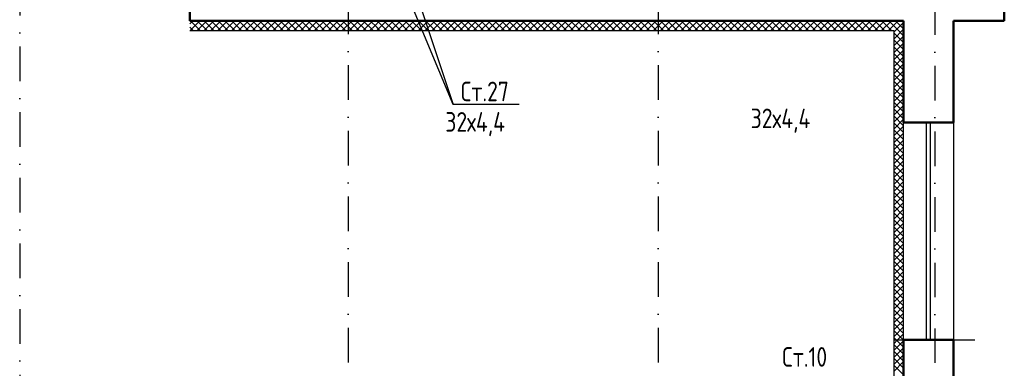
# Model space of a CAD drawing. Extents: x -1560602 to 321118, y -2308202 to -430103.
# Tile 43 of 104: x -1503594 to -1493524, y -2185825 to -2182266. Entities that reach past the tile are written whole.
import ezdxf
from ezdxf.enums import TextEntityAlignment as Align

# ---------------------------------------------------------------- set-up
doc = ezdxf.new("R2010")
doc.units = 0
doc.header["$MEASUREMENT"] = 0
doc.linetypes.add('Dot & Dashed', pattern=[670.277762, 352.777767, -176.388884, 0, -141.111112])
doc.linetypes.add('Штрихпунктирная', pattern=[0.670278, 0.352778, -0.176389, 0, -0.141111])
doc.layers.get('0').update_dxf_attribs({"color": 255, "linetype": 'CONTINUOUS'})
for name, color, linetype in [('Оси', 253, 'Dot & Dashed'), ('отделка', 240, 'CONTINUOUS'), ('Утеплитель', 6, 'CONTINUOUS')]:
    doc.layers.add(name, color=color, linetype=linetype)
doc.layers.add('стены', color=5, linetype='CONTINUOUS', lineweight=50)
doc.styles.get("Standard").update_dxf_attribs({"font": 'spds.shx', "width": 0.7, "height": 250})

msp = doc.modelspace()

# ---------------------------------------------------------------- linework, layer by layer
at = {"color": 0}
for p, q in [((-1499683.6, -2181563.7, 0), (-1499160.5, -2183132.1)), ((-1499160.5, -2183132.1), (-1499777.9, -2181655.4, 0)), ((-1498485.8, -2183132.1), (-1499160.5, -2183132.1))]:
    msp.add_line(p, q, dxfattribs=at)
at = {"layer": 'Оси', "color": 0, "linetype": 'Штрихпунктирная', "lineweight": -3, "ltscale": 1000}
for p, q in [((-1500233.7, -2155916.2), (-1500233.7, -2200993.8)), ((-1497063.7, -2155916.2), (-1497063.7, -2213001.2)), ((-1503593.7, -2157736.2), (-1503593.7, -2188846.2)), ((-1494233.7, -2163966.2), (-1494233.7, -2213001.2))]:
    msp.add_line(p, q, dxfattribs=at)
at = {"layer": 'отделка', "color": 0, "ltscale": 100}
for p, q in [((-1494553.7, -2185536.2), (-1494553.7, -2183316.2)), ((-1494318.7, -2185536.2), (-1494318.7, -2183316.2)), ((-1494278.7, -2185536.2), (-1494278.7, -2183316.2)), ((-1494043.7, -2183316.2), (-1494043.7, -2185536.2)), ((-1494043.7, -2185536.2), (-1493826.3, -2185536.2))]:
    msp.add_line(p, q, dxfattribs=at)
at = {"layer": 'стены', "color": 0, "linetype": 'Continuous'}
for p, q in [((-1501853.7, -2182276.2), (-1501853.7, -2181766.2)), ((-1501853.7, -2182276.2), (-1500423.7, -2182276.2)), ((-1500423.7, -2182276.2), (-1499999.7, -2182276.2)), ((-1499999.7, -2182276.2), (-1494553.7, -2182276.2)), ((-1499999.7, -2182276.2), (-1499999.7, -2182276.2)), ((-1494553.7, -2182276.2), (-1494553.7, -2183316.2)), ((-1494043.7, -2182276.2), (-1493913.7, -2182276.2)), ((-1494043.7, -2183316.2), (-1494043.7, -2182276.2)), ((-1493913.7, -2182276.2), (-1493523.7, -2182276.2)), ((-1494553.7, -2185536.2), (-1494553.7, -2187106.2)), ((-1494043.7, -2186596.2), (-1494043.7, -2185536.2))]:
    msp.add_line(p, q, dxfattribs=at)
at = {"layer": 'стены', "color": 0, "ltscale": 100}
for p, q in [((-1493523.7, -2181896.2), (-1493523.7, -2182276.2)), ((-1494043.7, -2183316.2), (-1494553.7, -2183316.2)), ((-1494043.7, -2185536.2), (-1494553.7, -2185536.2))]:
    msp.add_line(p, q, dxfattribs=at)
at = {"layer": 'Утеплитель', "color": 0, "linetype": 'Continuous'}
for p, q in [((-1501853.7, -2182309.3), (-1501820.6, -2182276.2)), ((-1501818.7, -2182376.2), (-1501853.7, -2182341.2)), ((-1501849.9, -2182376.2), (-1501749.9, -2182276.2)), ((-1501748, -2182376.2), (-1501848, -2182276.2)), ((-1501779.2, -2182376.2), (-1501679.2, -2182276.2)), ((-1501677.3, -2182376.2), (-1501777.3, -2182276.2)), ((-1501708.5, -2182376.2), (-1501608.5, -2182276.2)), ((-1501606.6, -2182376.2), (-1501706.6, -2182276.2)), ((-1501637.8, -2182376.2), (-1501537.8, -2182276.2)), ((-1501535.9, -2182376.2), (-1501635.9, -2182276.2)), ((-1501567.1, -2182376.2), (-1501467.1, -2182276.2)), ((-1501465.2, -2182376.2), (-1501565.2, -2182276.2)), ((-1501496.4, -2182376.2), (-1501396.4, -2182276.2)), ((-1501394.5, -2182376.2), (-1501494.5, -2182276.2)), ((-1501425.7, -2182376.2), (-1501325.7, -2182276.2)), ((-1501323.8, -2182376.2), (-1501423.8, -2182276.2)), ((-1501354.9, -2182376.2), (-1501254.9, -2182276.2)), ((-1501253.1, -2182376.2), (-1501353.1, -2182276.2)), ((-1501284.2, -2182376.2), (-1501184.2, -2182276.2)), ((-1501182.3, -2182376.2), (-1501282.3, -2182276.2)), ((-1501213.5, -2182376.2), (-1501113.5, -2182276.2)), ((-1501111.6, -2182376.2), (-1501211.6, -2182276.2)), ((-1501142.8, -2182376.2), (-1501042.8, -2182276.2)), ((-1501040.9, -2182376.2), (-1501140.9, -2182276.2)), ((-1501072.1, -2182376.2), (-1500972.1, -2182276.2)), ((-1500970.2, -2182376.2), (-1501070.2, -2182276.2)), ((-1501001.4, -2182376.2), (-1500901.4, -2182276.2)), ((-1500899.5, -2182376.2), (-1500999.5, -2182276.2)), ((-1500930.7, -2182376.2), (-1500830.7, -2182276.2)), ((-1500828.8, -2182376.2), (-1500928.8, -2182276.2)), ((-1500860, -2182376.2), (-1500760, -2182276.2)), ((-1500758.1, -2182376.2), (-1500858.1, -2182276.2)), ((-1500789.3, -2182376.2), (-1500689.3, -2182276.2)), ((-1500687.4, -2182376.2), (-1500787.4, -2182276.2)), ((-1500718.6, -2182376.2), (-1500618.6, -2182276.2)), ((-1500616.7, -2182376.2), (-1500716.7, -2182276.2)), ((-1500647.8, -2182376.2), (-1500547.8, -2182276.2)), ((-1500546, -2182376.2), (-1500646, -2182276.2)), ((-1500577.1, -2182376.2), (-1500477.1, -2182276.2)), ((-1500475.2, -2182376.2), (-1500575.2, -2182276.2)), ((-1500506.4, -2182376.2), (-1500406.4, -2182276.2)), ((-1500404.5, -2182376.2), (-1500504.5, -2182276.2)), ((-1500435.7, -2182376.2), (-1500335.7, -2182276.2)), ((-1500333.8, -2182376.2), (-1500433.8, -2182276.2)), ((-1500365, -2182376.2), (-1500265, -2182276.2)), ((-1500263.1, -2182376.2), (-1500363.1, -2182276.2)), ((-1500294.3, -2182376.2), (-1500194.3, -2182276.2)), ((-1500192.4, -2182376.2), (-1500292.4, -2182276.2)), ((-1500223.6, -2182376.2), (-1500123.6, -2182276.2)), ((-1500121.7, -2182376.2), (-1500221.7, -2182276.2)), ((-1500152.9, -2182376.2), (-1500052.9, -2182276.2)), ((-1500051, -2182376.2), (-1500151, -2182276.2)), ((-1500082.2, -2182376.2), (-1499991.6, -2182285.6)), ((-1499980.3, -2182376.2), (-1500080.3, -2182276.2)), ((-1500011.4, -2182376.2), (-1499958.9, -2182323.7)), ((-1499939.2, -2182346.5), (-1500009.6, -2182276.2)), ((-1499991.6, -2182285.6), (-1499982.2, -2182276.2)), ((-1499958.9, -2182323.7), (-1499913.7, -2182278.5)), ((-1499940.7, -2182376.2), (-1499926.2, -2182361.7)), ((-1499913.7, -2182372), (-1499939.2, -2182346.5)), ((-1499913.7, -2182301.3), (-1499938.8, -2182276.2)), ((-1499926.2, -2182361.7), (-1499913.7, -2182349.2)), ((-1499913.7, -2182278.5), (-1499911.4, -2182276.2)), ((-1499913.7, -2182349.2), (-1499840.7, -2182276.2)), ((-1499838.8, -2182376.2), (-1499913.7, -2182301.3)), ((-1499870, -2182376.2), (-1499770, -2182276.2)), ((-1499768.1, -2182376.2), (-1499868.1, -2182276.2)), ((-1499799.3, -2182376.2), (-1499699.3, -2182276.2)), ((-1499697.4, -2182376.2), (-1499797.4, -2182276.2)), ((-1499728.6, -2182376.2), (-1499628.6, -2182276.2)), ((-1499626.7, -2182376.2), (-1499726.7, -2182276.2)), ((-1499657.9, -2182376.2), (-1499557.9, -2182276.2)), ((-1499556, -2182376.2), (-1499656, -2182276.2)), ((-1499587.2, -2182376.2), (-1499487.2, -2182276.2)), ((-1499485.3, -2182376.2), (-1499585.3, -2182276.2)), ((-1499516.5, -2182376.2), (-1499416.5, -2182276.2)), ((-1499414.6, -2182376.2), (-1499514.6, -2182276.2)), ((-1499445.8, -2182376.2), (-1499345.8, -2182276.2)), ((-1499343.9, -2182376.2), (-1499443.9, -2182276.2)), ((-1499375, -2182376.2), (-1499275, -2182276.2)), ((-1499273.2, -2182376.2), (-1499373.2, -2182276.2)), ((-1499304.3, -2182376.2), (-1499204.3, -2182276.2)), ((-1499202.5, -2182376.2), (-1499302.5, -2182276.2)), ((-1499233.6, -2182376.2), (-1499133.6, -2182276.2)), ((-1499131.7, -2182376.2), (-1499231.7, -2182276.2)), ((-1499162.9, -2182376.2), (-1499062.9, -2182276.2)), ((-1499061, -2182376.2), (-1499161, -2182276.2)), ((-1499092.2, -2182376.2), (-1498992.2, -2182276.2)), ((-1498990.3, -2182376.2), (-1499090.3, -2182276.2)), ((-1499021.5, -2182376.2), (-1498921.5, -2182276.2)), ((-1498919.6, -2182376.2), (-1499019.6, -2182276.2)), ((-1498950.8, -2182376.2), (-1498850.8, -2182276.2)), ((-1498848.9, -2182376.2), (-1498948.9, -2182276.2)), ((-1498880.1, -2182376.2), (-1498780.1, -2182276.2)), ((-1498778.2, -2182376.2), (-1498878.2, -2182276.2)), ((-1498809.4, -2182376.2), (-1498709.4, -2182276.2)), ((-1498707.5, -2182376.2), (-1498807.5, -2182276.2)), ((-1498738.7, -2182376.2), (-1498638.7, -2182276.2)), ((-1498636.8, -2182376.2), (-1498736.8, -2182276.2)), ((-1498667.9, -2182376.2), (-1498567.9, -2182276.2)), ((-1498566.1, -2182376.2), (-1498666.1, -2182276.2)), ((-1498597.2, -2182376.2), (-1498497.2, -2182276.2)), ((-1498495.3, -2182376.2), (-1498595.3, -2182276.2)), ((-1498526.5, -2182376.2), (-1498426.5, -2182276.2)), ((-1498424.6, -2182376.2), (-1498524.6, -2182276.2)), ((-1498455.8, -2182376.2), (-1498355.8, -2182276.2)), ((-1498353.9, -2182376.2), (-1498453.9, -2182276.2)), ((-1498385.1, -2182376.2), (-1498285.1, -2182276.2)), ((-1498283.2, -2182376.2), (-1498383.2, -2182276.2)), ((-1498314.4, -2182376.2), (-1498214.4, -2182276.2)), ((-1498212.5, -2182376.2), (-1498312.5, -2182276.2)), ((-1498243.7, -2182376.2), (-1498143.7, -2182276.2)), ((-1498141.8, -2182376.2), (-1498241.8, -2182276.2)), ((-1498173, -2182376.2), (-1498073, -2182276.2)), ((-1498071.1, -2182376.2), (-1498171.1, -2182276.2)), ((-1498102.3, -2182376.2), (-1498002.3, -2182276.2)), ((-1498000.4, -2182376.2), (-1498100.4, -2182276.2)), ((-1498031.5, -2182376.2), (-1497931.5, -2182276.2)), ((-1497929.7, -2182376.2), (-1498029.7, -2182276.2)), ((-1497960.8, -2182376.2), (-1497860.8, -2182276.2)), ((-1497858.9, -2182376.2), (-1497958.9, -2182276.2)), ((-1497890.1, -2182376.2), (-1497790.1, -2182276.2)), ((-1497788.2, -2182376.2), (-1497888.2, -2182276.2)), ((-1497819.4, -2182376.2), (-1497719.4, -2182276.2)), ((-1497717.5, -2182376.2), (-1497817.5, -2182276.2)), ((-1497748.7, -2182376.2), (-1497648.7, -2182276.2)), ((-1497646.8, -2182376.2), (-1497746.8, -2182276.2)), ((-1497678, -2182376.2), (-1497578, -2182276.2)), ((-1497576.1, -2182376.2), (-1497676.1, -2182276.2)), ((-1497607.3, -2182376.2), (-1497507.3, -2182276.2)), ((-1497505.4, -2182376.2), (-1497605.4, -2182276.2)), ((-1497536.6, -2182376.2), (-1497436.6, -2182276.2)), ((-1497434.7, -2182376.2), (-1497534.7, -2182276.2)), ((-1497465.9, -2182376.2), (-1497365.9, -2182276.2)), ((-1497364, -2182376.2), (-1497464, -2182276.2)), ((-1497395.1, -2182376.2), (-1497295.1, -2182276.2)), ((-1497293.3, -2182376.2), (-1497393.3, -2182276.2)), ((-1497324.4, -2182376.2), (-1497224.4, -2182276.2)), ((-1497222.6, -2182376.2), (-1497322.6, -2182276.2)), ((-1497253.7, -2182376.2), (-1497153.7, -2182276.2)), ((-1497151.8, -2182376.2), (-1497251.8, -2182276.2)), ((-1497183, -2182376.2), (-1497083, -2182276.2)), ((-1497081.1, -2182376.2), (-1497181.1, -2182276.2)), ((-1497112.3, -2182376.2), (-1497012.3, -2182276.2)), ((-1497010.4, -2182376.2), (-1497110.4, -2182276.2)), ((-1497041.6, -2182376.2), (-1496941.6, -2182276.2)), ((-1496939.7, -2182376.2), (-1497039.7, -2182276.2)), ((-1496970.9, -2182376.2), (-1496870.9, -2182276.2)), ((-1496869, -2182376.2), (-1496969, -2182276.2)), ((-1496900.2, -2182376.2), (-1496800.2, -2182276.2)), ((-1496798.3, -2182376.2), (-1496898.3, -2182276.2)), ((-1496829.5, -2182376.2), (-1496729.5, -2182276.2)), ((-1496727.6, -2182376.2), (-1496827.6, -2182276.2)), ((-1496758.8, -2182376.2), (-1496658.8, -2182276.2)), ((-1496656.9, -2182376.2), (-1496756.9, -2182276.2)), ((-1496688, -2182376.2), (-1496588, -2182276.2)), ((-1496586.2, -2182376.2), (-1496686.2, -2182276.2)), ((-1496617.3, -2182376.2), (-1496517.3, -2182276.2)), ((-1496515.4, -2182376.2), (-1496615.4, -2182276.2)), ((-1496546.6, -2182376.2), (-1496446.6, -2182276.2)), ((-1496444.7, -2182376.2), (-1496544.7, -2182276.2)), ((-1496475.9, -2182376.2), (-1496375.9, -2182276.2)), ((-1496374, -2182376.2), (-1496474, -2182276.2)), ((-1496405.2, -2182376.2), (-1496305.2, -2182276.2)), ((-1496303.3, -2182376.2), (-1496403.3, -2182276.2)), ((-1496334.5, -2182376.2), (-1496234.5, -2182276.2)), ((-1496232.6, -2182376.2), (-1496332.6, -2182276.2)), ((-1496263.8, -2182376.2), (-1496163.8, -2182276.2)), ((-1496161.9, -2182376.2), (-1496261.9, -2182276.2)), ((-1496193.1, -2182376.2), (-1496093.1, -2182276.2)), ((-1496091.2, -2182376.2), (-1496191.2, -2182276.2)), ((-1496122.4, -2182376.2), (-1496022.4, -2182276.2)), ((-1496020.5, -2182376.2), (-1496120.5, -2182276.2)), ((-1496051.6, -2182376.2), (-1495951.6, -2182276.2)), ((-1495949.8, -2182376.2), (-1496049.8, -2182276.2)), ((-1495980.9, -2182376.2), (-1495880.9, -2182276.2)), ((-1495879, -2182376.2), (-1495979, -2182276.2)), ((-1495910.2, -2182376.2), (-1495810.2, -2182276.2)), ((-1495808.3, -2182376.2), (-1495908.3, -2182276.2)), ((-1495839.5, -2182376.2), (-1495739.5, -2182276.2)), ((-1495737.6, -2182376.2), (-1495837.6, -2182276.2)), ((-1495768.8, -2182376.2), (-1495668.8, -2182276.2)), ((-1495666.9, -2182376.2), (-1495766.9, -2182276.2)), ((-1495698.1, -2182376.2), (-1495598.1, -2182276.2)), ((-1495596.2, -2182376.2), (-1495696.2, -2182276.2)), ((-1495627.4, -2182376.2), (-1495527.4, -2182276.2)), ((-1495525.5, -2182376.2), (-1495625.5, -2182276.2)), ((-1495556.7, -2182376.2), (-1495456.7, -2182276.2)), ((-1495454.8, -2182376.2), (-1495554.8, -2182276.2)), ((-1495486, -2182376.2), (-1495386, -2182276.2)), ((-1495384.1, -2182376.2), (-1495484.1, -2182276.2)), ((-1495415.2, -2182376.2), (-1495315.2, -2182276.2)), ((-1495313.4, -2182376.2), (-1495413.4, -2182276.2)), ((-1495344.5, -2182376.2), (-1495244.5, -2182276.2)), ((-1495242.7, -2182376.2), (-1495342.7, -2182276.2)), ((-1495273.8, -2182376.2), (-1495173.8, -2182276.2)), ((-1495171.9, -2182376.2), (-1495271.9, -2182276.2)), ((-1495203.1, -2182376.2), (-1495103.1, -2182276.2)), ((-1495101.2, -2182376.2), (-1495201.2, -2182276.2)), ((-1495132.4, -2182376.2), (-1495032.4, -2182276.2)), ((-1495030.5, -2182376.2), (-1495130.5, -2182276.2)), ((-1495061.7, -2182376.2), (-1494961.7, -2182276.2)), ((-1494959.8, -2182376.2), (-1495059.8, -2182276.2)), ((-1494991, -2182376.2), (-1494891, -2182276.2)), ((-1494889.1, -2182376.2), (-1494989.1, -2182276.2)), ((-1494920.3, -2182376.2), (-1494820.3, -2182276.2)), ((-1494818.4, -2182376.2), (-1494918.4, -2182276.2)), ((-1494849.6, -2182376.2), (-1494749.6, -2182276.2)), ((-1494747.7, -2182376.2), (-1494847.7, -2182276.2)), ((-1494778.9, -2182376.2), (-1494678.9, -2182276.2)), ((-1494677, -2182376.2), (-1494777, -2182276.2)), ((-1494708.1, -2182376.2), (-1494608.1, -2182276.2)), ((-1494630, -2182352.5), (-1494706.3, -2182276.2)), ((-1494653.7, -2182392.5), (-1494553.7, -2182292.5)), ((-1494653.7, -2182463.2), (-1494553.7, -2182363.2)), ((-1494594.6, -2182317.1), (-1494635.5, -2182276.2)), ((-1494553.7, -2182428.7), (-1494630, -2182352.5)), ((-1494553.7, -2182358), (-1494594.6, -2182317.1)), ((-1494559.3, -2182281.8), (-1494564.8, -2182276.2)), ((-1494553.7, -2182287.3), (-1494559.3, -2182281.8)), ((-1501853.7, -2182376.2), (-1499913.7, -2182376.2)), ((-1499909.6, -2182376.2), (-1499913.7, -2182372)), ((-1499913.7, -2182376.2), (-1494653.7, -2182376.2)), ((-1494653.7, -2182376.2), (-1494653.7, -2185536.2)), ((-1494553.7, -2182499.4), (-1494653.7, -2182399.4)), ((-1494653.7, -2182533.9), (-1494553.7, -2182433.9)), ((-1494553.7, -2182570.1), (-1494653.7, -2182470.1)), ((-1494653.7, -2182604.6), (-1494553.7, -2182504.6)), ((-1494553.7, -2182640.9), (-1494653.7, -2182540.9)), ((-1494653.7, -2182675.4), (-1494553.7, -2182575.4)), ((-1494553.7, -2182711.6), (-1494653.7, -2182611.6)), ((-1494653.7, -2182746.1), (-1494553.7, -2182646.1)), ((-1494553.7, -2182782.3), (-1494653.7, -2182682.3)), ((-1494653.7, -2182816.8), (-1494553.7, -2182716.8)), ((-1494553.7, -2182853), (-1494653.7, -2182753)), ((-1494653.7, -2182887.5), (-1494553.7, -2182787.5)), ((-1494553.7, -2182923.7), (-1494653.7, -2182823.7)), ((-1494653.7, -2182958.2), (-1494553.7, -2182858.2)), ((-1494553.7, -2182994.4), (-1494653.7, -2182894.4)), ((-1494653.7, -2183028.9), (-1494553.7, -2182928.9)), ((-1494553.7, -2183065.1), (-1494653.7, -2182965.1)), ((-1494653.7, -2183099.6), (-1494553.7, -2182999.6)), ((-1494553.7, -2183135.8), (-1494653.7, -2183035.8)), ((-1494653.7, -2183170.3), (-1494553.7, -2183070.3)), ((-1494553.7, -2183206.5), (-1494653.7, -2183106.5)), ((-1494653.7, -2183241), (-1494553.7, -2183141)), ((-1494553.7, -2183277.3), (-1494653.7, -2183177.3)), ((-1494653.7, -2183311.7), (-1494553.7, -2183211.7)), ((-1494553.7, -2183348), (-1494653.7, -2183248)), ((-1494653.7, -2183382.5), (-1494553.7, -2183282.5)), ((-1494553.7, -2183418.7), (-1494653.7, -2183318.7)), ((-1494653.7, -2183453.2), (-1494553.7, -2183353.2)), ((-1494553.7, -2183489.4), (-1494653.7, -2183389.4)), ((-1494653.7, -2183523.9), (-1494553.7, -2183423.9)), ((-1494553.7, -2183560.1), (-1494653.7, -2183460.1)), ((-1494653.7, -2183594.6), (-1494553.7, -2183494.6)), ((-1494553.7, -2183630.8), (-1494653.7, -2183530.8)), ((-1494653.7, -2183665.3), (-1494553.7, -2183565.3)), ((-1494553.7, -2183701.5), (-1494653.7, -2183601.5)), ((-1494653.7, -2183736), (-1494553.7, -2183636)), ((-1494553.7, -2183772.2), (-1494653.7, -2183672.2)), ((-1494653.7, -2183806.7), (-1494553.7, -2183706.7)), ((-1494553.7, -2183842.9), (-1494653.7, -2183742.9)), ((-1494653.7, -2183877.4), (-1494553.7, -2183777.4)), ((-1494553.7, -2183913.7), (-1494653.7, -2183813.7)), ((-1494653.7, -2183948.1), (-1494553.7, -2183848.1)), ((-1494553.7, -2183984.4), (-1494653.7, -2183884.4)), ((-1494653.7, -2184018.9), (-1494553.7, -2183918.9)), ((-1494553.7, -2184055.1), (-1494653.7, -2183955.1)), ((-1494653.7, -2184089.6), (-1494553.7, -2183989.6)), ((-1494553.7, -2184125.8), (-1494653.7, -2184025.8)), ((-1494653.7, -2184160.3), (-1494553.7, -2184060.3)), ((-1494553.7, -2184196.5), (-1494653.7, -2184096.5)), ((-1494653.7, -2184231), (-1494553.7, -2184131)), ((-1494553.7, -2184267.2), (-1494653.7, -2184167.2)), ((-1494653.7, -2184301.7), (-1494553.7, -2184201.7)), ((-1494553.7, -2184337.9), (-1494653.7, -2184237.9)), ((-1494653.7, -2184372.4), (-1494553.7, -2184272.4)), ((-1494553.7, -2184408.6), (-1494653.7, -2184308.6)), ((-1494653.7, -2184443.1), (-1494553.7, -2184343.1)), ((-1494553.7, -2184479.3), (-1494653.7, -2184379.3)), ((-1494653.7, -2184513.8), (-1494553.7, -2184413.8)), ((-1494553.7, -2184550), (-1494653.7, -2184450)), ((-1494653.7, -2184584.5), (-1494553.7, -2184484.5)), ((-1494553.7, -2184620.8), (-1494653.7, -2184520.8)), ((-1494653.7, -2184655.3), (-1494553.7, -2184555.3)), ((-1494553.7, -2184691.5), (-1494653.7, -2184591.5)), ((-1494653.7, -2184726), (-1494553.7, -2184626)), ((-1494553.7, -2184762.2), (-1494653.7, -2184662.2)), ((-1494653.7, -2184796.7), (-1494553.7, -2184696.7)), ((-1494553.7, -2184832.9), (-1494653.7, -2184732.9)), ((-1494653.7, -2184867.4), (-1494553.7, -2184767.4)), ((-1494553.7, -2184903.6), (-1494653.7, -2184803.6)), ((-1494653.7, -2184938.1), (-1494553.7, -2184838.1)), ((-1494553.7, -2184974.3), (-1494653.7, -2184874.3)), ((-1494653.7, -2185008.8), (-1494553.7, -2184908.8)), ((-1494553.7, -2185045), (-1494653.7, -2184945)), ((-1494653.7, -2185079.5), (-1494553.7, -2184979.5)), ((-1494553.7, -2185115.7), (-1494653.7, -2185015.7)), ((-1494653.7, -2185150.2), (-1494553.7, -2185050.2)), ((-1494553.7, -2185186.4), (-1494653.7, -2185086.4)), ((-1494653.7, -2185220.9), (-1494553.7, -2185120.9)), ((-1494553.7, -2185257.2), (-1494653.7, -2185157.2)), ((-1494653.7, -2185291.6), (-1494553.7, -2185191.6)), ((-1494553.7, -2185327.9), (-1494653.7, -2185227.9)), ((-1494653.7, -2185362.4), (-1494553.7, -2185262.4)), ((-1494553.7, -2185398.6), (-1494653.7, -2185298.6)), ((-1494653.7, -2185433.1), (-1494553.7, -2185333.1)), ((-1494553.7, -2185469.3), (-1494653.7, -2185369.3)), ((-1494653.7, -2185503.8), (-1494553.7, -2185403.8)), ((-1494557.5, -2185536.2), (-1494653.7, -2185440)), ((-1494615.5, -2185536.2), (-1494553.7, -2185474.5)), ((-1494628.2, -2185536.2), (-1494653.7, -2185510.7)), ((-1494653.7, -2185536.2), (-1494553.7, -2185536.2)), ((-1494653.7, -2185536.2), (-1494553.7, -2185536.2)), ((-1494653.7, -2185536.2), (-1494653.7, -2186856.2)), ((-1494653.7, -2185574.5), (-1494615.5, -2185536.2)), ((-1494653.7, -2185645.2), (-1494553.7, -2185545.2)), ((-1494553.7, -2185681.4), (-1494653.7, -2185581.4)), ((-1494553.7, -2185610.7), (-1494628.2, -2185536.2)), ((-1494553.7, -2185540), (-1494557.5, -2185536.2)), ((-1494653.7, -2185715.9), (-1494553.7, -2185615.9)), ((-1494553.7, -2185752.1), (-1494653.7, -2185652.1)), ((-1494653.7, -2185786.6), (-1494553.7, -2185686.6)), ((-1494553.7, -2185822.8), (-1494653.7, -2185722.8)), ((-1494653.7, -2185857.3), (-1494553.7, -2185757.3)), ((-1494553.7, -2185893.6), (-1494653.7, -2185793.6))]:
    msp.add_line(p, q, dxfattribs=at)

# ---------------------------------------------------------------- texts
at = {"color": 0}
for s, p in [('Ст.27', (-1498836.2, -2182998.4)), ('Ст.10', (-1495565.1, -2185709.4))]:
    msp.add_text(s, height=200, dxfattribs=at).set_placement(p, align=Align.MIDDLE_CENTER)
for p in [(-1496118, -2183373.1), (-1499241, -2183409)]:
    msp.add_text('32х4,4', height=200, dxfattribs=at).set_placement(p)

doc.saveas('drawing.dxf')
